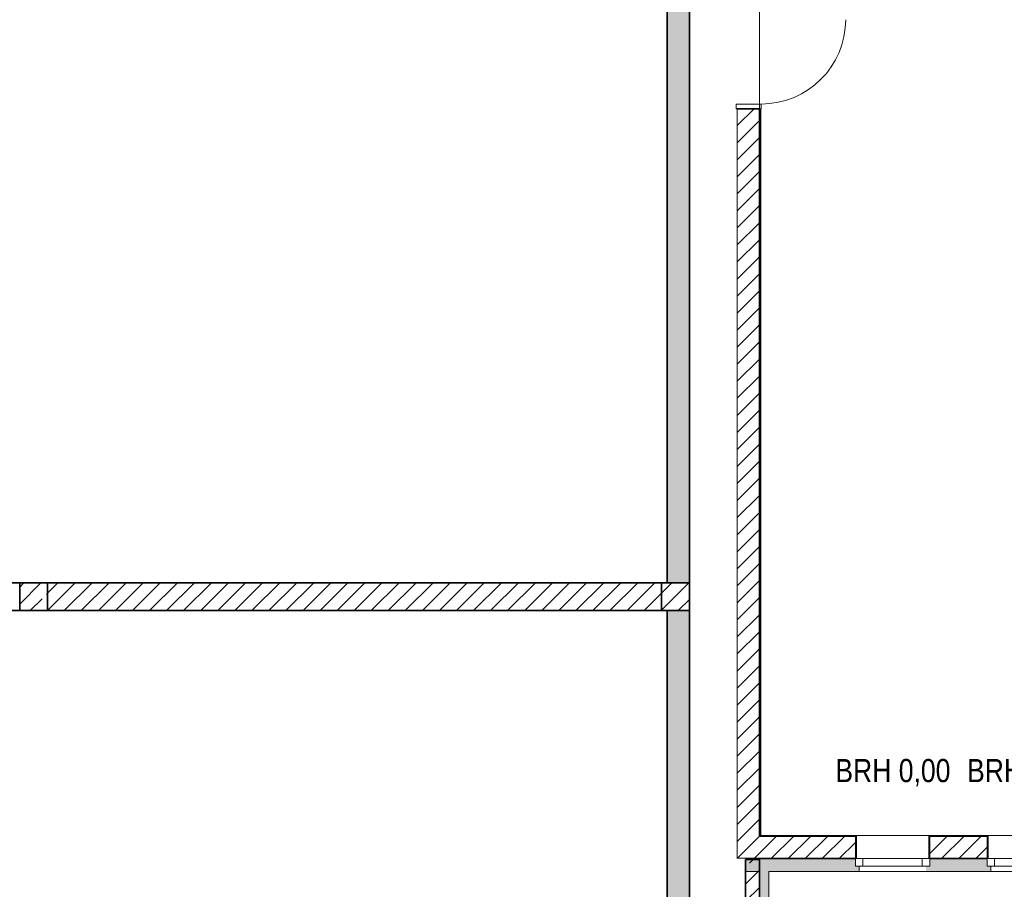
# Model space of a CAD drawing. Header units: metres. Extents: x -58265 to 854892, y -56510 to 35250.
# Tile 3 of 47: x -43400 to -32785, y -21106 to -11725. Entities that reach past the tile are written whole.
import ezdxf

# ---------------------------------------------------------------- set-up
doc = ezdxf.new("R2010")
doc.units = ezdxf.units.M
doc.header["$LTSCALE"] = 0.05
doc.linetypes.add('Wipeout_Contour', pattern=[20000, 0, -20000])
for name, color, linetype in [('0._Pikto für Layout_4_A_1_Bauteilschraffuren', 7, 'Continuous'), ('0._Pikto für Layout_4_A_1_Decken_UHD_3D', 7, 'Continuous'), ('0._Pikto für Layout_4_A_1_Fenster', 7, 'Continuous'), ('0._Pikto für Layout_4_A_1_Fenster_Text', 7, 'Continuous'), ('0._Pikto für Layout_4_A_1_Schraffuren', 7, 'Continuous'), ('0._Pikto für Layout_4_A_1_Stützen', 7, 'Continuous'), ('0._Pikto für Layout_4_A_1_Türen', 7, 'Continuous'), ('0._Pikto für Layout_4_A_1_Wände_Außen', 7, 'Continuous'), ('0._Pikto für Layout_4_A_1_Wände_Innen_Massiv', 7, 'Continuous')]:
    doc.layers.add(name, color=color, linetype=linetype)
doc.styles.add('ERSTELLTER_STIL_2', font='txt')
pattern_1 = [(45, (0, 3e-11), (-91.92388, 91.92388), [])]
pattern_2 = [(0, (0, 3e-11), (0, 173.2051), [0, -100]), (0, (50, 86.6), (0, 173.2051), [0, -100])]
pattern_3 = [(45, (0, 3e-11), (-183.8478, 183.8478), []), (45, (-91.92, 91.92), (-183.8478, 183.8478), [195, -65])]

msp = doc.modelspace()

# ---------------------------------------------------------------- hatches: boundary and pattern name
at = {"layer": '0._Pikto für Layout_4_A_1_Bauteilschraffuren', "linetype": 'Continuous', "lineweight": 18}
for points in [[(-36180, -17800), (-36180, -9500), (-36420, -9500), (-36420, -17800)], [(-36420, -18100), (-36420, -26400), (-36180, -26400), (-36180, -18100)], [(-35575.256, -20775), (-35665, -20775), (-35665, -20915)], [(-35665, -20915), (-34349.5, -20915), (-34349.5, -20855), (-34389.5, -20855), (-34389.5, -20775), (-35575.256, -20775)], [(-33589.5, -20855), (-33629.5, -20855), (-33629.5, -20915), (-32929.5, -20915), (-32929.5, -20855), (-32969.5, -20855), (-32969.5, -20775), (-33589.5, -20775)], [(-35325, -44625), (-35325, -20915), (-35425, -20915), (-35425, -44625)]]:
    msp.add_hatch(color=9, dxfattribs=at).paths.add_polyline_path(points)
h = msp.add_hatch(dxfattribs=at)
h.set_pattern_fill('MW_Kalksandstein_0004', color=9, style=0, pattern_type=2)
h.set_pattern_definition(pattern_1)
h.paths.add_polyline_path([(-35665, -20535), (-35425, -20535), (-35425, -12685), (-35665, -12685)])
h = msp.add_hatch(dxfattribs=at)
h.set_pattern_fill('Verputz_0004', color=9, style=0, pattern_type=2)
h.set_pattern_definition(pattern_2)
h.paths.add_polyline_path([(-35415, -12685), (-35425, -12685), (-35425, -20525), (-35415, -20525)])
h = msp.add_hatch(dxfattribs=at)
h.set_pattern_fill('Beton__Stahlbeton_0004', color=9, style=0, pattern_type=2)
h.set_pattern_definition(pattern_3)
h.paths.add_polyline_path([(-43400, -18100), (-43100, -18100), (-43100, -17800), (-43400, -17800)])
h = msp.add_hatch(dxfattribs=at)
h.set_pattern_fill('MW_Kalksandstein_0004', color=9, style=0, pattern_type=2)
h.set_pattern_definition(pattern_1)
h.paths.add_polyline_path([(-43100, -18100), (-36480, -18100), (-36480, -17800), (-43100, -17800)])
h = msp.add_hatch(dxfattribs=at)
h.set_pattern_fill('Beton__Stahlbeton_0004', color=9, style=0, pattern_type=2)
h.set_pattern_definition(pattern_3)
h.paths.add_polyline_path([(-36480, -18100), (-36180, -18100), (-36180, -17800), (-36480, -17800)])
h = msp.add_hatch(dxfattribs=at)
h.set_pattern_fill('MW_Kalksandstein_0004', color=9, style=0, pattern_type=2)
h.set_pattern_definition(pattern_1)
h.paths.add_polyline_path([(-35575.256, -20775), (-35425, -20540.6), (-35665, -20535), (-35665, -20775)])
h = msp.add_hatch(dxfattribs=at)
h.set_pattern_fill('MW_Kalksandstein_0004', color=9, style=0, pattern_type=2)
h.set_pattern_definition(pattern_1)
h.paths.add_polyline_path([(-35425, -20540.6), (-35575.256, -20775), (-35425, -20775)])
h = msp.add_hatch(dxfattribs=at)
h.set_pattern_fill('MW_Kalksandstein_0004', color=9, style=0, pattern_type=2)
h.set_pattern_definition(pattern_1)
h.paths.add_polyline_path([(-35425, -20540.6), (-35425, -20775), (-34389.5, -20775), (-34389.5, -20535), (-35421.41, -20535)])
h = msp.add_hatch(dxfattribs=at)
h.set_pattern_fill('Verputz_0004', color=9, style=0, pattern_type=2)
h.set_pattern_definition(pattern_2)
h.paths.add_polyline_path([(-34389.5, -20525), (-35415, -20525), (-34389.5, -20535)])
h = msp.add_hatch(dxfattribs=at)
h.set_pattern_fill('Verputz_0004', color=9, style=0, pattern_type=2)
h.set_pattern_definition(pattern_2)
h.paths.add_polyline_path([(-34379.5, -20525), (-34389.5, -20535), (-34389.5, -20775)])
h = msp.add_hatch(dxfattribs=at)
h.set_pattern_fill('Verputz_0004', color=9, style=0, pattern_type=2)
h.set_pattern_definition(pattern_2)
h.paths.add_polyline_path([(-33589.5, -20525), (-33599.5, -20775), (-33589.5, -20535)])
h = msp.add_hatch(dxfattribs=at)
h.set_pattern_fill('Verputz_0004', color=9, style=0, pattern_type=2)
h.set_pattern_definition(pattern_2)
h.paths.add_polyline_path([(-33589.5, -20525), (-32969.5, -20535)])
h = msp.add_hatch(dxfattribs=at)
h.set_pattern_fill('MW_Kalksandstein_0004', color=9, style=0, pattern_type=2)
h.set_pattern_definition(pattern_1)
h.paths.add_polyline_path([(-33589.5, -20775), (-32969.5, -20775), (-32969.5, -20535), (-33589.5, -20535)])
h = msp.add_hatch(dxfattribs=at)
h.set_pattern_fill('Verputz_0004', color=9, style=0, pattern_type=2)
h.set_pattern_definition(pattern_2)
h.paths.add_polyline_path([(-32959.5, -20525), (-32969.5, -20535), (-32969.5, -20775)])
h = msp.add_hatch(dxfattribs=at)
h.set_pattern_fill('Beton__Stahlbeton_0004', color=9, style=0, pattern_type=2)
h.set_pattern_definition(pattern_3)
h.paths.add_polyline_path([(-35425, -44475), (-35425, -20915), (-35575, -20915), (-35575, -44475)])
at = {"layer": '0._Pikto für Layout_4_A_1_Schraffuren', "linetype": 'Continuous', "lineweight": 18}
h = msp.add_hatch(dxfattribs=at)
h.set_pattern_fill('Stahlbeton_Rohbau_0004', color=9, style=0, pattern_type=2)
h.set_pattern_definition([(45, (-35439.51, -20915), (-183.85, 183.85), []), (45, (-35531.44, -20823.08), (-183.85, 183.85), [195, -65])])
h.paths.add_polyline_path([(-35575, -20925), (-35425, -20925), (-35425, -20785), (-35575, -20785)])

# ---------------------------------------------------------------- linework, layer by layer
at = {"layer": '0._Pikto für Layout_4_A_1_Decken_UHD_3D', "color": 9, "linetype": 'Continuous', "lineweight": 18, "flags": 128}
msp.add_lwpolyline([(-35425, -10375), (-35425, -20525), (-31332.675, -20525), (-29725, -20525), (-29725, -10375)], close=True, dxfattribs=at)
at = {"layer": '0._Pikto für Layout_4_A_1_Fenster', "color": 9, "linetype": 'Continuous', "lineweight": 13}
for p, q in [((-34389.5, -20525), (-34379.5, -20525)), ((-34379.5, -20774.999), (-34379.5, -20524.999)), ((-33599.501, -20774.999), (-33599.501, -20524.999)), ((-33589.5, -20525), (-33599.5, -20525)), ((-32969.5, -20525), (-32959.5, -20525)), ((-32959.5, -20774.999), (-32959.5, -20524.999)), ((-34309.499, -20774.999), (-34389.5, -20774.999)), ((-34389.5, -20855), (-34389.5, -20774.999)), ((-34389.5, -20855), (-34389.5, -20774.999)), ((-34309.499, -20855), (-34309.499, -20774.999)), ((-33669.501, -20774.999), (-34309.499, -20774.999)), ((-33589.5, -20774.999), (-33669.501, -20774.999)), ((-33669.501, -20774.999), (-33669.501, -20855)), ((-33589.5, -20855), (-33589.5, -20774.999)), ((-32889.5, -20774.999), (-32969.501, -20774.999)), ((-32969.501, -20855), (-32969.501, -20774.999)), ((-32969.501, -20855), (-32969.501, -20774.999)), ((-32889.5, -20855), (-32889.5, -20774.999)), ((-32249.499, -20774.999), (-32889.5, -20774.999)), ((-34389.5, -20855), (-34309.499, -20855)), ((-34349.5, -20855), (-34389.5, -20855)), ((-34349.5, -20855), (-34389.5, -20855)), ((-34349.5, -20915), (-34349.5, -20855)), ((-34309.499, -20855), (-33669.501, -20855)), ((-33669.501, -20855), (-33589.5, -20855)), ((-32969.501, -20855), (-32889.5, -20855)), ((-32929.5, -20855), (-32969.501, -20855)), ((-32929.5, -20855), (-32969.501, -20855)), ((-32929.5, -20915), (-32929.5, -20855)), ((-32889.5, -20855), (-32249.499, -20855)), ((-33629.5, -20915), (-34349.5, -20915)), ((-32209.501, -20915), (-32929.5, -20915))]:
    msp.add_line(p, q, dxfattribs=at)
at = {"layer": '0._Pikto für Layout_4_A_1_Stützen', "color": 9, "linetype": 'Continuous', "lineweight": 35, "flags": 128}
for points in [[(-43400, -18100), (-43100, -18100), (-43100, -17800), (-43400, -17800)], [(-36480, -18100), (-36180, -18100), (-36180, -17800), (-36480, -17800)]]:
    msp.add_lwpolyline(points, close=True, dxfattribs=at)
at = {"layer": '0._Pikto für Layout_4_A_1_Türen', "color": 9, "linetype": 'Continuous', "lineweight": 18}
for p, q in [((-35674.999, -12685), (-35674.999, -12634.999)), ((-35674.999, -12634.999), (-35405, -12634.999)), ((-35405, -12685), (-35674.999, -12685)), ((-35405, -12634.999), (-35405, -12685))]:
    msp.add_line(p, q, dxfattribs=at)
at = {"layer": '0._Pikto für Layout_4_A_1_Türen', "color": 9, "linetype": 'Continuous', "lineweight": 35}
msp.add_line((-35424.999, -12685), (-35665.001, -12685), dxfattribs=at)
msp.add_line((-35424.999, -12685), (-35665.001, -12685), dxfattribs=at)
at = {"layer": '0._Pikto für Layout_4_A_1_Türen', "color": 9, "linetype": 'Continuous', "lineweight": 13}
msp.add_arc((-35405, -11725), 910, 270, 0, dxfattribs=at)
at = {"layer": '0._Pikto für Layout_4_A_1_Wände_Außen', "color": 9, "linetype": 'Continuous', "lineweight": 18}
for p, q in [((-34389.5, -20535), (-35421.411, -20535)), ((-34389.5, -20525), (-34379.5, -20525)), ((-34389.5, -20535), (-34389.5, -20774.999)), ((-34379.5, -20774.999), (-34379.5, -20524.999)), ((-33599.501, -20774.999), (-33599.501, -20524.999)), ((-33589.5, -20525), (-33599.5, -20525)), ((-32969.501, -20535), (-33589.5, -20535)), ((-33589.5, -20535), (-33589.5, -20774.999)), ((-32969.501, -20535), (-32969.501, -20774.999)), ((-32959.5, -20774.999), (-32959.5, -20524.999)), ((-32959.5, -20524.999), (-32959.5, -20525))]:
    msp.add_line(p, q, dxfattribs=at)
at = {"layer": '0._Pikto für Layout_4_A_1_Wände_Außen', "color": 9, "linetype": 'Continuous', "lineweight": 35}
for p, q in [((-35575.255, -20774.999), (-35424.999, -20774.999)), ((-35424.999, -20774.999), (-34389.5, -20774.999)), ((-33589.5, -20774.999), (-32969.501, -20774.999)), ((-35424.999, -44475), (-35424.999, -20915))]:
    msp.add_line(p, q, dxfattribs=at)
at = {"layer": '0._Pikto für Layout_4_A_1_Wände_Außen', "color": 9, "linetype": 'Continuous', "lineweight": 13}
for p, q in [((-34389.5, -20855), (-34389.5, -20774.999)), ((-34389.5, -20775), (-34379.5, -20775)), ((-33589.5, -20775), (-33599.5, -20775)), ((-32969.501, -20855), (-32969.501, -20774.999)), ((-32969.5, -20775), (-32959.5, -20775)), ((-34349.5, -20855), (-34389.5, -20855)), ((-34349.5, -20915), (-34349.5, -20855)), ((-32929.5, -20855), (-32969.501, -20855)), ((-32929.5, -20915), (-32929.5, -20855))]:
    msp.add_line(p, q, dxfattribs=at)
at = {"layer": '0._Pikto für Layout_4_A_1_Wände_Außen', "color": 9, "linetype": 'Continuous', "lineweight": 18, "flags": 128}
for points in [[(-34389.5, -20525), (-35415, -20525)], [(-32969.5, -20525), (-33589.5, -20525)], [(-35665, -20915), (-35425, -20915)], [(-35325, -20915), (-34349.5, -20915)], [(-35325, -44725), (-35325, -20915)], [(-33629.5, -20915), (-32929.5, -20915)]]:
    msp.add_lwpolyline(points, dxfattribs=at)
at = {"layer": '0._Pikto für Layout_4_A_1_Wände_Außen', "color": 9, "linetype": 'Continuous', "lineweight": 35, "flags": 128}
msp.add_lwpolyline([(-35575, -20915), (-35575, -44475)], dxfattribs=at)
at = {"layer": '0._Pikto für Layout_4_A_1_Wände_Außen', "color": 9, "linetype": 'Continuous', "lineweight": 13, "flags": 128}
msp.add_lwpolyline([(-35425, -20915), (-35575, -20915)], dxfattribs=at)
at = {"layer": '0._Pikto für Layout_4_A_1_Wände_Innen_Massiv', "color": 9, "linetype": 'Continuous', "lineweight": 35}
for p, q in [((-35424.999, -12685), (-35665.001, -12685)), ((-35424.999, -20524.999), (-35424.999, -12685)), ((-35425, -20525), (-35425, -20535)), ((-35425, -20525), (-35425, -20535)), ((-35665.001, -20774.999), (-35575.255, -20774.999))]:
    msp.add_line(p, q, dxfattribs=at)
at = {"layer": '0._Pikto für Layout_4_A_1_Wände_Innen_Massiv', "color": 9, "linetype": 'Continuous', "lineweight": 18}
msp.add_line((-35425, -20535), (-35421.41, -20535), dxfattribs=at)
at = {"layer": '0._Pikto für Layout_4_A_1_Wände_Innen_Massiv', "color": 9, "linetype": 'Continuous', "lineweight": 35, "flags": 128}
for points in [[(-36420, -9500), (-36420, -17800)], [(-36180, -17800), (-36180, -9500)], [(-35415, -20525), (-35415, -12685)], [(-43400, -17800), (-45645, -17800)], [(-36480, -17800), (-43100, -17800)], [(-45645, -18100), (-43400, -18100)], [(-43100, -18100), (-36480, -18100)], [(-36420, -18100), (-36420, -26400)], [(-36180, -26400), (-36180, -18100)]]:
    msp.add_lwpolyline(points, dxfattribs=at)
at = {"layer": '0._Pikto für Layout_4_A_1_Wände_Innen_Massiv', "color": 9, "linetype": 'Continuous', "lineweight": 18, "flags": 128}
msp.add_lwpolyline([(-35665, -12685), (-35665, -20535)], dxfattribs=at)
at = {"layer": '0._Pikto für Layout_4_A_1_Wände_Innen_Massiv', "color": 9, "linetype": 'Continuous', "lineweight": 13, "flags": 128}
for points in [[(-35665, -20775), (-35665, -20535)], [(-35665, -20915), (-35665, -20775)]]:
    msp.add_lwpolyline(points, dxfattribs=at)

# ---------------------------------------------------------------- texts
at = {"layer": '0._Pikto für Layout_4_A_1_Fenster_Text', "color": 9, "linetype": 'Continuous', "lineweight": 18, "char_height": 250, "attachment_point": 7, "style": 'ERSTELLTER_STIL_2'}
for insert in [(-34606.855, -20023.014), (-33186.855, -20023.014)]:
    msp.add_mtext('\\A1;{\\pql;\\pt0;\\fSwis721 Cn BT|b0|i0|c0|p0;\\W1.000000;BRH 0,00\\fSwis721 Cn BT|b0|i0|c0|p0;\\W1.000000;\\A1{\\H.66x;\\S^  ;}\\fSwis721 Cn BT|b0|i0|c0|p0;\\W1.000000;\\fSwis721 Cn BT|b0|i0|c0|p0;\\W1.000000;}', dxfattribs=dict(at, insert=insert))

# ---------------------------------------------------------------- next in the draw order: wipeouts: each hides what was drawn before it
at = {"color": 254, "linetype": 'Wipeout_Contour', "lineweight": 0, "ltscale": 165167.064837}
msp.add_wipeout([(-35692.689, -20776), (-35692.689, -20946.761), (-35576, -20946.761), (-35576, -20776)], dxfattribs=at).dxf.layer = '0._Pikto für Layout_4_A_1_Schraffuren'

# ---------------------------------------------------------------- next in the draw order: linework, layer by layer
at = {"layer": '0._Pikto für Layout_4_A_1_Wände_Außen', "color": 9, "linetype": 'Continuous', "lineweight": 35, "flags": 128}
msp.add_lwpolyline([(-35575, -20946.761), (-35575, -20785), (-35425, -20785), (-35425, -20925)], dxfattribs=at)

doc.saveas('drawing.dxf')
